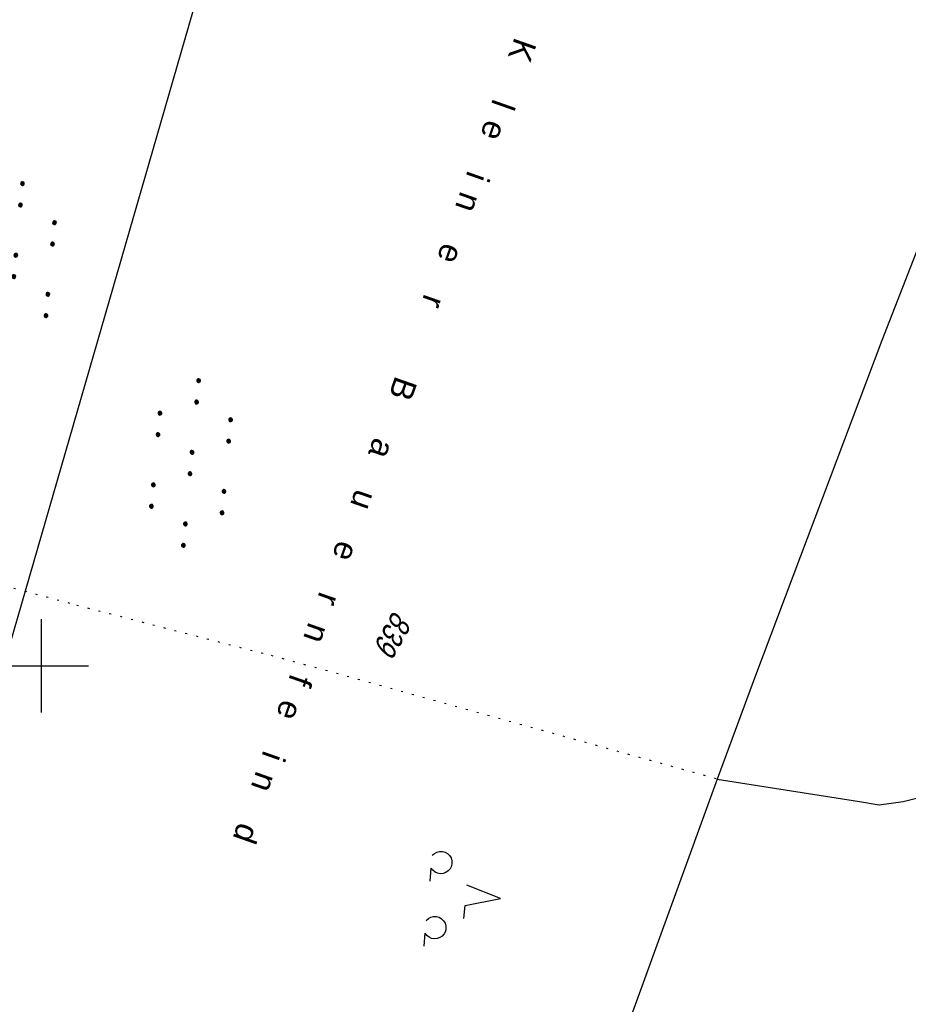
# Model space of a CAD drawing. Extents: x 509054 to 510069, y 459212 to 460305.
# Tile 31 of 66: x 509598 to 509693, y 459664 to 459769. Entities that reach past the tile are written whole.
import ezdxf

# ---------------------------------------------------------------- set-up
doc = ezdxf.new("R2010")
doc.units = 0
doc.header["$LTSCALE"] = 10
doc.header["$MEASUREMENT"] = 0
doc.linetypes.add('LT00', pattern=[0])
doc.linetypes.add('PUNKTX2_STR', pattern=[0.6, 0.1, -0.5])
doc.layers.get('0').update_dxf_attribs({"linetype": 'LT00'})
for name, color, linetype in [('DFK_BES-NAME', 255, 'LT00'), ('DFK_FLUR_NR', 250, 'LT00'), ('DFK_KATASTER', 250, 'LT00'), ('DFK_NUTZUNG', 250, 'LT00'), ('DFK_NUTZUNGSGRENZE', 70, 'PUNKTX2_STR'), ('V110_RASTER', 250, 'LT00')]:
    doc.layers.add(name, color=color, linetype=linetype)
doc.styles.get("Standard").update_dxf_attribs({"font": 'ARIAL.TTF'})

# ---------------------------------------------------------------- blocks, each defined once
blk = doc.blocks.new('SYMB7110')
at = {"color": 0, "linetype": 'ByBlock'}
for p, q in [((-0.515, 0.392919), (-0.515, 0.367081)), ((-0.51, 0.362895), (-0.51, 0.397105)), ((-0.505, 0.399164), (-0.505, 0.360836)), ((-0.5, 0.360204), (-0.5, 0.399796)), ((-0.495, 0.399164), (-0.495, 0.360836)), ((-0.49, 0.362895), (-0.49, 0.397105)), ((-0.485, 0.392919), (-0.485, 0.367081)), ((-0.48, 0.379874), (-0.48, 0.380145)), ((-0.285, 0.392919), (-0.285, 0.367081)), ((-0.28, 0.362895), (-0.28, 0.397105)), ((-0.275, 0.399164), (-0.275, 0.360836)), ((-0.27, 0.360204), (-0.27, 0.399796)), ((-0.265, 0.399164), (-0.265, 0.360836)), ((-0.26, 0.362895), (-0.26, 0.397105)), ((-0.255, 0.392919), (-0.255, 0.367081)), ((-0.25, 0.379874), (-0.25, 0.380146)), ((0.255, 0.392919), (0.255, 0.367081)), ((0.26, 0.362895), (0.26, 0.397105)), ((0.265, 0.399164), (0.265, 0.360836)), ((0.27, 0.360204), (0.27, 0.399796)), ((0.275, 0.399164), (0.275, 0.360836)), ((0.28, 0.362895), (0.28, 0.397105)), ((0.285, 0.392919), (0.285, 0.367081)), ((0.29, 0.379874), (0.29, 0.380145)), ((0.485, 0.392919), (0.485, 0.367081)), ((0.49, 0.362895), (0.49, 0.397105)), ((0.495, 0.399164), (0.495, 0.360836)), ((0.5, 0.360204), (0.5, 0.399796)), ((0.505, 0.399164), (0.505, 0.360836)), ((0.51, 0.362895), (0.51, 0.397105)), ((0.515, 0.392919), (0.515, 0.367081)), ((0.52, 0.379874), (0.52, 0.380146)), ((-0.9, 0.012919), (-0.9, -0.012919)), ((-0.895, -0.017106), (-0.895, 0.017105)), ((-0.89, 0.019164), (-0.89, -0.019164)), ((-0.885, -0.019797), (-0.885, 0.019796)), ((-0.88, 0.019164), (-0.88, -0.019164)), ((-0.875, -0.017106), (-0.875, 0.017105)), ((-0.87, 0.012919), (-0.87, -0.012919)), ((-0.865, -0.000126), (-0.865, 0.000145)), ((-0.67, 0.012919), (-0.67, -0.012919)), ((-0.665, -0.017106), (-0.665, 0.017105)), ((-0.66, 0.019164), (-0.66, -0.019164)), ((-0.655, -0.019797), (-0.655, 0.019796)), ((-0.65, 0.019164), (-0.65, -0.019164)), ((-0.645, -0.017106), (-0.645, 0.017105)), ((-0.64, 0.012919), (-0.64, -0.012919)), ((-0.635, -0.000126), (-0.635, 0.000145)), ((-0.13, 0.012919), (-0.13, -0.012919)), ((-0.125, -0.017105), (-0.125, 0.017105)), ((-0.12, 0.019164), (-0.12, -0.019164)), ((-0.115, -0.019796), (-0.115, 0.019796)), ((-0.11, 0.019164), (-0.11, -0.019164)), ((-0.105, -0.017105), (-0.105, 0.017105)), ((-0.1, 0.012919), (-0.1, -0.012919)), ((-0.095, -0.000126), (-0.095, 0.000146)), ((0.1, 0.012919), (0.1, -0.012919)), ((0.105, -0.017105), (0.105, 0.017105)), ((0.11, 0.019164), (0.11, -0.019164)), ((0.115, -0.019796), (0.115, 0.019796)), ((0.12, 0.019164), (0.12, -0.019164)), ((0.125, -0.017105), (0.125, 0.017105)), ((0.13, 0.012919), (0.13, -0.012919)), ((0.135, -0.000126), (0.135, 0.000146)), ((0.64, 0.012919), (0.64, -0.012919)), ((0.645, -0.017105), (0.645, 0.017105)), ((0.65, 0.019164), (0.65, -0.019164)), ((0.655, -0.019796), (0.655, 0.019796)), ((0.66, 0.019164), (0.66, -0.019164)), ((0.665, -0.017105), (0.665, 0.017105)), ((0.67, 0.012919), (0.67, -0.012919)), ((0.675, -0.000126), (0.675, 0.000146)), ((0.87, 0.012919), (0.87, -0.012919)), ((0.875, -0.017105), (0.875, 0.017105)), ((0.88, 0.019164), (0.88, -0.019164)), ((0.885, -0.019796), (0.885, 0.019796)), ((0.89, 0.019164), (0.89, -0.019164)), ((0.895, -0.017105), (0.895, 0.017105)), ((0.9, 0.012919), (0.9, -0.012919)), ((0.905, -0.000126), (0.905, 0.000146)), ((-0.515, -0.367081), (-0.515, -0.392919)), ((-0.51, -0.397105), (-0.51, -0.362895)), ((-0.505, -0.360836), (-0.505, -0.399164)), ((-0.5, -0.399796), (-0.5, -0.360204)), ((-0.495, -0.360836), (-0.495, -0.399164)), ((-0.49, -0.397106), (-0.49, -0.362895)), ((-0.485, -0.367081), (-0.485, -0.392919)), ((-0.48, -0.380126), (-0.48, -0.379855)), ((-0.285, -0.367081), (-0.285, -0.392919)), ((-0.28, -0.397105), (-0.28, -0.362895)), ((-0.275, -0.360836), (-0.275, -0.399164)), ((-0.27, -0.399796), (-0.27, -0.360204)), ((-0.265, -0.360836), (-0.265, -0.399164)), ((-0.26, -0.397105), (-0.26, -0.362895)), ((-0.255, -0.367081), (-0.255, -0.392919)), ((-0.25, -0.380126), (-0.25, -0.379855)), ((0.255, -0.367081), (0.255, -0.392919)), ((0.26, -0.397105), (0.26, -0.362895)), ((0.265, -0.360836), (0.265, -0.399164)), ((0.27, -0.399796), (0.27, -0.360204)), ((0.275, -0.360836), (0.275, -0.399164)), ((0.28, -0.397105), (0.28, -0.362895)), ((0.285, -0.367081), (0.285, -0.392919)), ((0.29, -0.380126), (0.29, -0.379855)), ((0.485, -0.367081), (0.485, -0.392919)), ((0.49, -0.397105), (0.49, -0.362895)), ((0.495, -0.360836), (0.495, -0.399164)), ((0.5, -0.399796), (0.5, -0.360204)), ((0.505, -0.360836), (0.505, -0.399164)), ((0.51, -0.397105), (0.51, -0.362895)), ((0.515, -0.367081), (0.515, -0.392919)), ((0.52, -0.380126), (0.52, -0.379855))]:
    blk.add_line(p, q, dxfattribs=at)
for points in [[(-0.48, 0.38), (-0.481981, 0.388678), (-0.48753, 0.395637), (-0.49555, 0.399499), (-0.50445, 0.399499), (-0.51247, 0.395637), (-0.518019, 0.388678), (-0.52, 0.38), (-0.518019, 0.371322), (-0.51247, 0.364363), (-0.50445, 0.360501), (-0.49555, 0.360501), (-0.48753, 0.364363), (-0.481981, 0.371322), (-0.48, 0.38)], [(-0.25, 0.38), (-0.251981, 0.388678), (-0.25753, 0.395637), (-0.26555, 0.399499), (-0.27445, 0.399499), (-0.28247, 0.395637), (-0.288019, 0.388678), (-0.29, 0.38), (-0.288019, 0.371322), (-0.28247, 0.364363), (-0.27445, 0.360501), (-0.26555, 0.360501), (-0.25753, 0.364363), (-0.251981, 0.371322), (-0.25, 0.38)], [(0.29, 0.38), (0.288019, 0.388678), (0.28247, 0.395637), (0.27445, 0.399499), (0.26555, 0.399499), (0.25753, 0.395637), (0.251981, 0.388678), (0.25, 0.38), (0.251981, 0.371322), (0.25753, 0.364363), (0.26555, 0.360501), (0.27445, 0.360501), (0.28247, 0.364363), (0.288019, 0.371322), (0.29, 0.38)], [(0.52, 0.38), (0.518019, 0.388678), (0.51247, 0.395637), (0.50445, 0.399499), (0.495549, 0.399499), (0.48753, 0.395637), (0.481981, 0.388678), (0.48, 0.38), (0.481981, 0.371322), (0.48753, 0.364363), (0.495549, 0.360501), (0.50445, 0.360501), (0.51247, 0.364363), (0.518019, 0.371322), (0.52, 0.38)], [(-0.865, 0), (-0.866981, 0.008678), (-0.87253, 0.015637), (-0.88055, 0.019498), (-0.88945, 0.019498), (-0.89747, 0.015637), (-0.903019, 0.008678), (-0.905, 0)], [(-0.905, 0), (-0.903019, -0.008678), (-0.89747, -0.015637), (-0.88945, -0.019499), (-0.88055, -0.019499), (-0.87253, -0.015637), (-0.866981, -0.008678), (-0.865, 0)], [(-0.635, 0), (-0.636981, 0.008678), (-0.64253, 0.015637), (-0.65055, 0.019498), (-0.65945, 0.019498), (-0.66747, 0.015637), (-0.673019, 0.008678), (-0.675, 0)], [(-0.675, 0), (-0.673019, -0.008678), (-0.66747, -0.015637), (-0.65945, -0.019499), (-0.65055, -0.019499), (-0.64253, -0.015637), (-0.636981, -0.008678), (-0.635, 0)], [(-0.095, 0), (-0.096981, 0.008678), (-0.10253, 0.015637), (-0.11055, 0.019499), (-0.11945, 0.019499), (-0.12747, 0.015637), (-0.133019, 0.008678), (-0.135, 0)], [(-0.135, 0), (-0.133019, -0.008678), (-0.12747, -0.015637), (-0.11945, -0.019499), (-0.11055, -0.019499), (-0.10253, -0.015637), (-0.096981, -0.008678), (-0.095, 0)], [(0.135, 0), (0.133019, 0.008678), (0.12747, 0.015637), (0.11945, 0.019499), (0.11055, 0.019499), (0.10253, 0.015637), (0.096981, 0.008678), (0.095, 0)], [(0.095, 0), (0.096981, -0.008678), (0.10253, -0.015637), (0.11055, -0.019499), (0.11945, -0.019499), (0.12747, -0.015637), (0.133019, -0.008678), (0.135, 0)], [(0.675, 0), (0.673019, 0.008678), (0.66747, 0.015637), (0.65945, 0.019499), (0.65055, 0.019499), (0.64253, 0.015637), (0.636981, 0.008678), (0.635, 0)], [(0.635, 0), (0.636981, -0.008678), (0.64253, -0.015637), (0.65055, -0.019499), (0.65945, -0.019499), (0.66747, -0.015637), (0.673019, -0.008678), (0.675, 0)], [(0.905, 0), (0.903019, 0.008678), (0.89747, 0.015637), (0.88945, 0.019499), (0.88055, 0.019499), (0.87253, 0.015637), (0.866981, 0.008678), (0.865, 0)], [(0.865, 0), (0.866981, -0.008678), (0.87253, -0.015637), (0.88055, -0.019499), (0.88945, -0.019499), (0.89747, -0.015637), (0.903019, -0.008678), (0.905, 0)], [(-0.48, -0.38), (-0.481981, -0.371322), (-0.48753, -0.364363), (-0.49555, -0.360501), (-0.50445, -0.360501), (-0.51247, -0.364363), (-0.518019, -0.371322), (-0.52, -0.38), (-0.518019, -0.388678), (-0.51247, -0.395637), (-0.50445, -0.399499), (-0.49555, -0.399499), (-0.48753, -0.395637), (-0.481981, -0.388678), (-0.48, -0.38)], [(-0.25, -0.38), (-0.251981, -0.371322), (-0.25753, -0.364363), (-0.26555, -0.360501), (-0.27445, -0.360501), (-0.28247, -0.364363), (-0.288019, -0.371322), (-0.29, -0.38), (-0.288019, -0.388678), (-0.28247, -0.395637), (-0.27445, -0.399499), (-0.26555, -0.399499), (-0.25753, -0.395637), (-0.251981, -0.388678), (-0.25, -0.38)], [(0.29, -0.38), (0.288019, -0.371322), (0.28247, -0.364363), (0.27445, -0.360501), (0.26555, -0.360501), (0.25753, -0.364363), (0.251981, -0.371322), (0.25, -0.38), (0.251981, -0.388678), (0.25753, -0.395637), (0.26555, -0.399499), (0.27445, -0.399499), (0.28247, -0.395637), (0.288019, -0.388678), (0.29, -0.38)], [(0.52, -0.38), (0.518019, -0.371322), (0.51247, -0.364363), (0.50445, -0.360501), (0.495549, -0.360501), (0.48753, -0.364363), (0.481981, -0.371322), (0.48, -0.38), (0.481981, -0.388678), (0.48753, -0.395637), (0.495549, -0.399499), (0.50445, -0.399499), (0.51247, -0.395637), (0.518019, -0.388678), (0.52, -0.38)]]:
    blk.add_lwpolyline(points, dxfattribs=at)
blk = doc.blocks.new('SYMB7201')
at = {"color": 0, "linetype": 'ByBlock'}
for p, q in [((0, 0.385), (-0.11, 0.015)), ((-0.255, -0.385), (-0.115, -0.385)), ((0.445, -0.385), (0.585, -0.385))]:
    blk.add_line(p, q, dxfattribs=at)
for points in [[(0.25, 0.015), (0.11, 0.015), (0, 0.385)], [(-0.393816, -0.383308), (-0.416239, -0.362945), (-0.432849, -0.337617), (-0.442589, -0.308936), (-0.444836, -0.27873), (-0.439449, -0.248923), (-0.426769, -0.221415), (-0.407606, -0.197958), (-0.38318, -0.180047), (-0.355047, -0.168823), (-0.325, -0.165), (-0.294953, -0.168823), (-0.26682, -0.180047), (-0.242394, -0.197959), (-0.223231, -0.221415), (-0.210551, -0.248923), (-0.205164, -0.27873), (-0.207411, -0.308936), (-0.21715, -0.337617), (-0.233761, -0.362945), (-0.256184, -0.383308)], [(0.306185, -0.383308), (0.283761, -0.362945), (0.267151, -0.337617), (0.257411, -0.308936), (0.255164, -0.27873), (0.260552, -0.248923), (0.273231, -0.221415), (0.292394, -0.197958), (0.31682, -0.180047), (0.344953, -0.168823), (0.375, -0.165), (0.405047, -0.168823), (0.43318, -0.180047), (0.457606, -0.197959), (0.476769, -0.221415), (0.489449, -0.248923), (0.494836, -0.27873), (0.492589, -0.308936), (0.48285, -0.337617), (0.466239, -0.362945), (0.443816, -0.383308)]]:
    blk.add_lwpolyline(points, dxfattribs=at)

msp = doc.modelspace()

# ---------------------------------------------------------------- linework, layer by layer
at = {"layer": 'DFK_KATASTER'}
for p, q in [((509631.55, 459823.12), (509592.97, 459689.87)), ((509711.94, 459791.45), (509689.97, 459734.85)), ((509689.97, 459734.85), (509676.44, 459698.96)), ((509676.44, 459698.96), (509672.32, 459687.88)), ((509672.32, 459687.88), (509640, 459599.03)), ((509672.32, 459687.88), (509687.57, 459685.49)), ((509692.23, 459685.49), (509695.32, 459686.27)), ((509687.57, 459685.49), (509689.69, 459685.14)), ((509689.69, 459685.14), (509692.23, 459685.49))]:
    msp.add_line(p, q, dxfattribs=at)
at = {"layer": 'DFK_NUTZUNGSGRENZE', "ltscale": 0.2}
for p, q in [((509597.01, 459708.33), (509603.76, 459706.51)), ((509603.76, 459706.51), (509624.35, 459701.18)), ((509672.22, 459687.92), (509624.35, 459701.18))]:
    msp.add_line(p, q, dxfattribs=at)
at = {"layer": 'V110_RASTER'}
for p, q in [((509600, 459695), (509600, 459705)), ((509595, 459700), (509605, 459700))]:
    msp.add_line(p, q, dxfattribs=at)

# ---------------------------------------------------------------- block references
at = {"layer": 'DFK_NUTZUNG', "xscale": 10.00000000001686, "yscale": 10, "zscale": 10, "rotation": 264.7377100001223}
for name, p in [('SYMB7110', (509597.13, 459742.82)), ('SYMB7110', (509615.99, 459721.72)), ('SYMB7201', (509645.28, 459675.45))]:
    msp.add_blockref(name, p, dxfattribs=at)

# ---------------------------------------------------------------- texts
at = {"layer": 'DFK_BES-NAME', "insert": (509650.64, 459767.42), "char_height": 2.5, "attachment_point": 7, "rotation": 250.5925}
msp.add_mtext('{\\T3;Kleiner  Bauernfeind}', dxfattribs=at)
at = {"layer": 'DFK_FLUR_NR', "oblique": 13.754, "width": 0.75}
msp.add_text('839', height=2.5, rotation=240.5925, dxfattribs=at).set_placement((509637.71, 459706.03))

doc.saveas('drawing.dxf')
